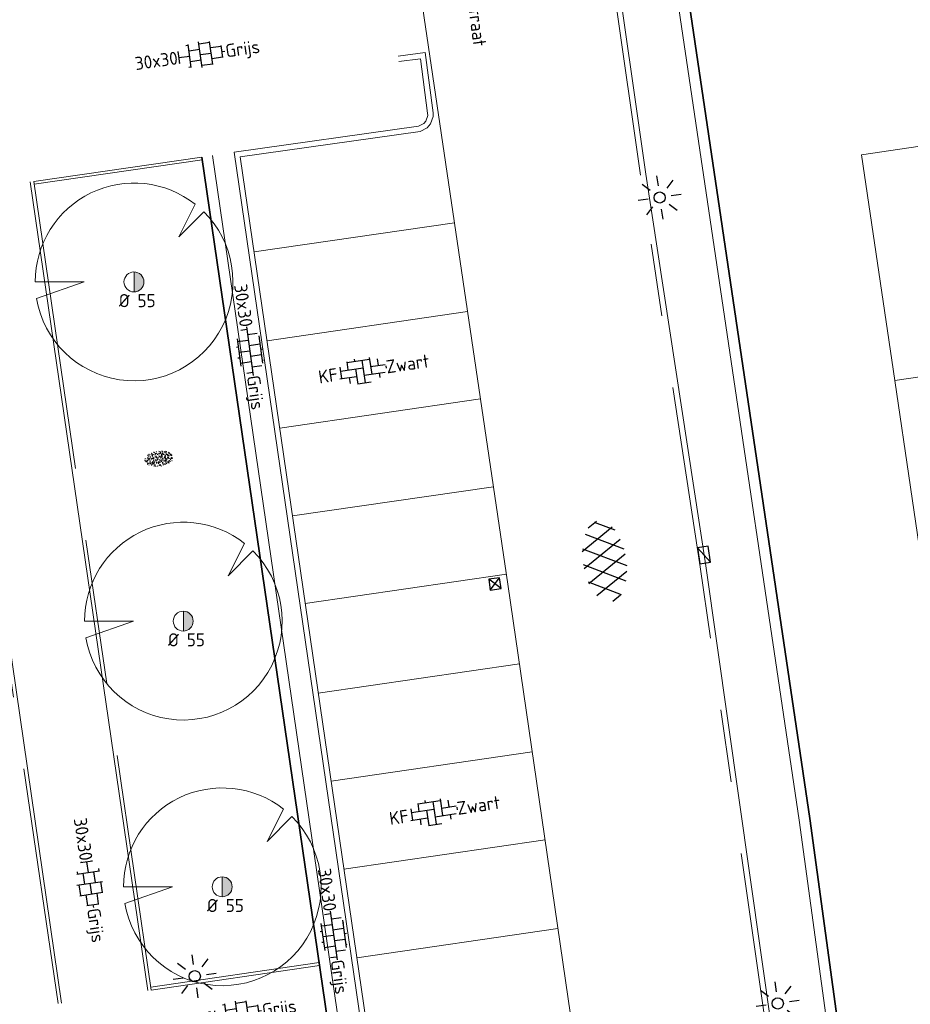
# Model space of a CAD drawing. Header units: metres. Extents: x 102746 to 103541, y 468531 to 469408.
# Tile 45 of 87: x 103224 to 103249, y 468897 to 468924. Entities that reach past the tile are written whole.
import ezdxf
from ezdxf.enums import TextEntityAlignment as Align

# ---------------------------------------------------------------- set-up
doc = ezdxf.new("R2010")
doc.units = ezdxf.units.M
for name, pattern in [('VH-GAZONBAND', [7, 5, -2]), ('VH-OPSLUITBAND_100X200', [16, 8, -2, 4, -2]), ('VH-TROTTOIRBAND_130-150', [15, 5, -2, 2, -2, 2, -2])]:
    doc.linetypes.add(name, pattern=pattern)
doc.layers.get('0').update_dxf_attribs({"lineweight": 25})
for name, color, linetype, lineweight in [('B-RO-GR-BOOM_ELS-G', 54, 'Continuous', 13), ('B-RO-GR-BOOM_ELS-V', 54, 'Continuous', 18), ('B-RO-GR-GRAS-S', 60, 'Continuous', 25), ('B-RO-IE-MEUBILAIR_WEGMEUBILAIR-S', 7, 'Continuous', 25), ('B-RO-OG-BGT-G', 253, 'Continuous', 13), ('B-RO-RI-HWA_KOLK-S', 150, 'Continuous', 25), ('B-RO-VH-KANTOPSLUITING_ACHTERKANTBAND-G', 253, 'Continuous', 18), ('B-RO-VH-KANTOPSLUITING_GAZONBAND-G', 90, 'VH-GAZONBAND', 18), ('B-RO-VH-KANTOPSLUITING_OPSLUITBAND_100X200-G', 150, 'VH-OPSLUITBAND_100X200', 18), ('B-RO-VH-KANTOPSLUITING_TROTTOIRBAND_130 150-G', 84, 'VH-TROTTOIRBAND_130-150', 18), ('B-RO-VH-VERHARDING-G', 252, 'Continuous', 18), ('B-RO-VH-VERHARDING_ASFALT-G', 253, 'Continuous', 18), ('B-RO-VH-VERHARDING_ASFALT-S', 253, 'Continuous', 25), ('B-RO-VH-VERHARDING_BETONSTRAATSTEEN-S', 252, 'Continuous', 25), ('B-RO-VH-VERHARDING_TEGEL_BETON-S', 252, 'Continuous', 25), ('B-RO-VW-MARKERING_WEG MARKERING-G', 7, 'Continuous', 0), ('X-XX-AL-T18', 7, 'Continuous', 18)]:
    doc.layers.add(name, color=color, linetype=linetype, lineweight=lineweight)
doc.layers.add('R-RO-VH-VERHARDING_TEGEL_BETON_NOKKEN-G', color=7, linetype='Continuous', lineweight=35, true_color=0x30c200)
doc.styles.add('NLCS-ISO', font='txt')
doc.styles.add('NLCS-ISO-M200-T18', font='txt', dxfattribs={"height": 0.36})

# ---------------------------------------------------------------- blocks, each defined once
blk = doc.blocks.new('SVH-ASFALT-SO')
at = {"ltscale": 0.1}
for p, q in [((-1.90966580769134, 0.6923617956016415), (0.9476199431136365, 5.64132588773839)), ((0, 0), (3.267551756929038, 5.659565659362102)), ((4.867727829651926, 0.1220502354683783), (1.647185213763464, 5.700193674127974)), ((6.701218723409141, 0.946350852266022), (4.043291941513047, 5.550015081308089)), ((-3.363759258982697, 2.173798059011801), (-1.827884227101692, 4.834011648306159)), ((0.3610377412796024, -0.07213355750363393), (-2.305319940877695, 4.546133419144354)), ((2.754090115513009, -0.2170218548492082), (-0.4687746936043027, 5.365143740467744)), ((2.175571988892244, -0.2317987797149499), (5.321577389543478, 5.217242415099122)), ((4.656575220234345, 0.06542487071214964), (7.070171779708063, 4.245896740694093)), ((7.827971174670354, 2.994758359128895), (7.146137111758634, 4.175729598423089)), ((-2.71961448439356, 1.263712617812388), (-3.454265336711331, 2.536165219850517))]:
    blk.add_line(p, q, dxfattribs=at)
at = {"style": 'NLCS-ISO'}
blk.add_attdef('KLEUR', text='', height=1.8, dxfattribs=at).set_placement((9.485913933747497, 2.74105960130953), align=Align.MIDDLE_LEFT)
at = {"style": 'NLCS-ISO', "flags": 1}
blk.add_attdef('FUNCTIE', text='', height=1.8, dxfattribs=at).set_placement((0.1159930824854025, -3.584775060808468), align=Align.MIDDLE_CENTER)
blk = doc.blocks.new('B-SRI-KOLK_STRAAT_300X300-SO')
for p, q in [((-0.7500000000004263, 2.842170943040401e-13), (0.7499999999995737, 1.500000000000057)), ((0.7499999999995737, 2.842170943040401e-13), (-0.7500000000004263, 1.500000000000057))]:
    blk.add_line(p, q)
at = {"flags": 128}
blk.add_lwpolyline([(-0.7500000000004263, 2.842170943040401e-13), (0.7499999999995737, 2.842170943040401e-13), (0.7499999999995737, 1.500000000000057), (-0.7500000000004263, 1.500000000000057)], close=True, dxfattribs=at)
blk = doc.blocks.new('B-SIE-WEG_LICHTMAST_SPOT-SO')
for p, q in [((-8.731149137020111e-10, 1.624763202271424), (-2.91038304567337e-10, 3.000000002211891)), ((-2.121320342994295, 2.121320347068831), (-1.148881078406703, 1.148881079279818)), ((1.148881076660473, 1.148881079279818), (2.121320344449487, 2.121320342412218)), ((-3.000000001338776, 4.656612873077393e-09), (-1.624763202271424, 2.328306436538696e-09)), ((-2.121320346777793, -2.121320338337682), (-1.148881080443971, -1.148881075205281)), ((1.148881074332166, -1.148881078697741), (2.12132034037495, -2.121320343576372)), ((1.624763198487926, -1.746229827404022e-09), (2.99999999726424, -1.164153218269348e-09)), ((-3.783497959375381e-09, -2.999999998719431), (-2.91038304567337e-09, -1.624763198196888))]:
    blk.add_line(p, q)
blk.add_circle((0, 0), 0.7698654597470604)
at = {"style": 'NLCS-ISO'}
blk.add_attdef('TYPE', text='', height=1.8, dxfattribs=at).set_placement((-2.91038304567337e-10, 3.000000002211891), align=Align.BOTTOM_CENTER)
blk = doc.blocks.new('SVH-TEGEL_300X300_DUN_LINT_KL-SO')
for p, q in [((-1.900843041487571, 1.499999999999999), (1.90084304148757, 1.499999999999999)), ((-1.5, 1.624087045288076), (-1.5, 1.499999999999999)), ((-0.7499999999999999, 1.5), (-0.7500000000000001, 1.377682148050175e-16)), ((3.325515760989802e-16, 1.810386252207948), (2.755364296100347e-16, 1.499999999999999)), ((0.7500000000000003, 1.499999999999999), (0.7500000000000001, -1.247991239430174e-15)), ((1.5, 1.624087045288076), (1.5, 1.499999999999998)), ((-2.25, 1.355676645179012), (-2.25, -6.969183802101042e-16)), ((0, 0), (-2.755364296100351e-16, -1.500000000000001)), ((2.25, 1.355676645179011), (2.25, -4.133046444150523e-16)), ((-3.39489953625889, -4.866106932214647e-16), (3.39489953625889, -1.733835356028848e-15)), ((-3, -3.055132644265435e-15), (-3.000000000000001, -0.8474312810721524)), ((-1.5, -8.346865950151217e-16), (-1.5, -1.500000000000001)), ((1.5, -2.495982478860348e-15), (1.5, -1.500000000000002)), ((2.999999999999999, -2.495982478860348e-15), (2.999999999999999, -0.8474312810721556)), ((-1.900843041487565, -1.500000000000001), (1.900843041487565, -1.500000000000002)), ((-0.7500000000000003, -1.499999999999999), (-0.7500000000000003, -1.765655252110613)), ((0.7499999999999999, -1.500000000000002), (0.7499999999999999, -1.765655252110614))]:
    blk.add_line(p, q)
at = {"style": 'NLCS-ISO'}
blk.add_attdef('FORMAAT', text='', height=1.8, dxfattribs=at).set_placement((-3.39489953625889, -4.866106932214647e-16), align=Align.MIDDLE_RIGHT)
blk.add_attdef('KLEUR', text='', height=1.8, dxfattribs=at).set_placement((3.39489953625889, -1.733835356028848e-15), align=Align.MIDDLE_LEFT)
at = {"style": 'NLCS-ISO', "flags": 1}
blk.add_attdef('FUNCTIE', text='', height=1.8, dxfattribs=at).set_placement((0.1159930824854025, -3.584775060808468), align=Align.MIDDLE_CENTER)
blk = doc.blocks.new('SVH-BSS_KEIFORMAAT_ELLEBOOG_KL-SO')
for p, q in [((-1.871609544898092, 1.501752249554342), (-1.871609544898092, 0.3855414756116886)), ((-1.871609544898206, 1.435541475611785), (1.278390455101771, 1.435541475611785)), ((-0.8216095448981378, 1.746491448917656), (-0.8216095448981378, 1.435541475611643)), ((0.2283904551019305, 1.435541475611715), (0.2283904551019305, -1.714458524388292)), ((1.278390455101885, 1.667504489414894), (1.278390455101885, -0.664458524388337)), ((-2.921609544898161, 0.9167434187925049), (-2.921609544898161, -0.6644585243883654)), ((-2.921609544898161, 0.3855414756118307), (0.2283904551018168, 0.3855414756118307)), ((-0.8216095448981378, 0.385541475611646), (-0.8216095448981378, -1.746491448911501)), ((1.278390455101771, 0.3855414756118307), (3.316110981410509, 0.3855414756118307)), ((2.32839045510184, 1.309937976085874), (2.32839045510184, 0.3855414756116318)), ((3.378390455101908, 0.1772992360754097), (3.378390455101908, -0.1772992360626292)), ((-3.155125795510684, -0.6644585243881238), (-0.8216095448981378, -0.6644585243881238)), ((-1.871609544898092, -0.6644585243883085), (-1.871609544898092, -1.501752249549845)), ((0.2283904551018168, -0.6644585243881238), (3.155125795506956, -0.6644585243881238)), ((2.32839045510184, -0.6644585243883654), (2.32839045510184, -1.30993797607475)), ((-0.8216095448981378, -1.714458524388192), (1.034122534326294, -1.714458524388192))]:
    blk.add_line(p, q)
at = {"style": 'NLCS-ISO'}
blk.add_attdef('FORMAAT', text='', height=1.8, dxfattribs=at).set_placement((-3.39489953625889, -4.365574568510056e-15), align=Align.MIDDLE_RIGHT)
blk.add_attdef('KLEUR', text='', height=1.8, dxfattribs=at).set_placement((3.39489953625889, 3.637978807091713e-16), align=Align.MIDDLE_LEFT)
at = {"style": 'NLCS-ISO', "flags": 1}
blk.add_attdef('FUNCTIE', text='', height=1.8, dxfattribs=at).set_placement((0.1159930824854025, -3.584775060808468), align=Align.MIDDLE_CENTER)
blk = doc.blocks.new('SVH-TEGEL_300X300_DUN_HALFST_KL-SO')
for p, q in [((-1.83708385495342, 1.5), (-1.499999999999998, 1.5)), ((-1.499999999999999, -1.600165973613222), (-1.499999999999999, 1.600165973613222)), ((1.110223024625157e-15, -1.78372119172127), (1.110223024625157e-15, 1.78372119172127)), ((2.220446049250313e-15, 1.5), (1.500000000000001, 1.5)), ((1.500000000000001, -1.600165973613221), (1.500000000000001, 1.600165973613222)), ((-3.08021532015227, 0.7500000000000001), (-2.999999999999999, 0.7500000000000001)), ((-2.999999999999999, -0.8349495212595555), (-2.999999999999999, 0.834949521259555)), ((-2.999999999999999, 0), (-1.499999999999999, 0)), ((-1.499999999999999, 0.7500000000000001), (1.110223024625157e-15, 0.7500000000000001)), ((0, 0), (1.500000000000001, 0)), ((1.500000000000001, 0.7500000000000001), (3, 0.7500000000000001)), ((3, -0.8349495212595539), (3, 0.8349495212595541)), ((3, 0), (3.39489953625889, 0)), ((-3.08021532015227, -0.7500000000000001), (-3, -0.7500000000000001)), ((-1.5, -0.7500000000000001), (0, -0.7500000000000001)), ((1.499999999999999, -0.7500000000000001), (3, -0.7500000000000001)), ((-1.837083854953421, -1.5), (-1.499999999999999, -1.5)), ((1.110223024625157e-15, -1.5), (1.500000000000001, -1.5))]:
    blk.add_line(p, q)
at = {"style": 'NLCS-ISO'}
blk.add_attdef('FORMAAT', text='', height=1.8, dxfattribs=at).set_placement((-3.18021532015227, -2.887924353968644e-16), align=Align.MIDDLE_RIGHT)
blk.add_attdef('KLEUR', text='', height=1.8, dxfattribs=at).set_placement((3.49489953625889, -6.891423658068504e-16), align=Align.MIDDLE_LEFT)
at = {"style": 'NLCS-ISO', "flags": 1}
blk.add_attdef('FUNCTIE', text='', height=1.8, dxfattribs=at).set_placement((0.1159930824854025, -3.584775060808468), align=Align.MIDDLE_CENTER)
blk = doc.blocks.new('SGR-GRAS_01-SO')
at = {"ltscale": 0.1}
for p, q in [((-1.963883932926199, -0.07009183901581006), (-1.976907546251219, 0.003768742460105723)), ((-1.929988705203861, 0.1884380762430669), (-1.925125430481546, 0.244025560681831)), ((-1.893339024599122, 0.2367171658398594), (-1.921057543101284, 0.2527204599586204)), ((-1.667776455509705, 0.02335000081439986), (-1.595332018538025, 0.04276142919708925)), ((-1.595790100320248, 0.240727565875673), (-1.64882310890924, 0.2937605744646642)), ((-1.530182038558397, 0.3157235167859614), (-1.59513394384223, 0.3532235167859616)), ((-1.448094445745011, 0.6444293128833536), (-1.520538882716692, 0.6638407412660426)), ((-1.516706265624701, 0.1869036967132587), (-1.441706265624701, 0.1869036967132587)), ((-1.468505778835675, 0.5757413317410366), (-1.481529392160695, 0.6496019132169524)), ((-1.358436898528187, 0.2062951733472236), (-1.430881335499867, 0.2257066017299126)), ((-1.426759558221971, 0.4761588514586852), (-1.354315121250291, 0.4955702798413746)), ((-1.420534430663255, 0.1307330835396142), (-1.355582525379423, 0.1682330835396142)), ((-1.36865807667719, 0.009476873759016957), (-1.38168169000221, 0.08333745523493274)), ((-1.375079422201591, 0.1056770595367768), (-1.3220464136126, 0.1587100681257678)), ((-1.334450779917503, 0.1112397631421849), (-1.327914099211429, 0.1859543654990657)), ((-1.301832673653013, 0.7612362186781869), (-1.32375157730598, 0.7738911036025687)), ((-1.2843362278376, 0.6840517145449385), (-1.277799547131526, 0.7587663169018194)), ((-1.1670250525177, 0.394729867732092), (-1.231976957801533, 0.4322298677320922)), ((-1.171526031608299, 0.2407275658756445), (-1.22455904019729, 0.2937605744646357)), ((-1.153848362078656, 0.6473139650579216), (-1.206881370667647, 0.7003469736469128)), ((-1.112369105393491, 0.1721709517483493), (-1.039924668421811, 0.1915823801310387)), ((-1.032217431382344, 0.02822351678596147), (-1.097169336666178, 0.06572351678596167)), ((-0.9386756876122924, 0.8402425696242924), (-1.003627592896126, 0.8777425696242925)), ((-0.9684930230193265, 0.5122634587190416), (-0.9154600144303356, 0.5652964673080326)), ((-0.8926870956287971, 0.4956083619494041), (-0.9651315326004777, 0.5150197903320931)), ((-0.9417062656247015, 0.1869036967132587), (-0.8667062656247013, 0.1869036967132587)), ((-0.9225698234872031, 0.4182330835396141), (-0.8576179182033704, 0.4557330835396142)), ((-0.8917062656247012, 0.8119036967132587), (-0.8167062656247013, 0.8119036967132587)), ((-0.8732799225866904, 0.6553100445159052), (-0.8863035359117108, 0.7291706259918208)), ((-0.8030295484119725, 0.05747422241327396), (-0.8754739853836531, 0.07688565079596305)), ((-0.8713522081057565, 0.6249798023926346), (-0.7989077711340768, 0.644391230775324)), ((-0.8038680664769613, 0.4737362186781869), (-0.8688199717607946, 0.5112362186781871)), ((-0.7472619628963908, 0.2407275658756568), (-0.800294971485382, 0.293760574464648)), ((-0.7734322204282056, 0.0890455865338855), (-0.786455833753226, 0.1629061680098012)), ((-0.7295842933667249, 0.6473139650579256), (-0.7826173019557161, 0.7003469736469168)), ((-0.738912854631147, 0.03404145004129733), (-0.7323761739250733, 0.1087560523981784)), ((-0.6690604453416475, 0.107229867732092), (-0.734012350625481, 0.1447298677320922)), ((-0.6887983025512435, 0.606853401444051), (-0.6822616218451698, 0.6815680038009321)), ((-0.5755187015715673, 0.9192489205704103), (-0.6404706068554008, 0.9567489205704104)), ((-0.5619066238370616, 0.9188498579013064), (-0.5088736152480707, 0.9718828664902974)), ((-0.5569617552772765, 0.3209919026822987), (-0.4845173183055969, 0.3404033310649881)), ((-0.4407110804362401, 0.5527425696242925), (-0.5056629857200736, 0.5902425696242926)), ((-0.4269372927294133, 0.7849215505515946), (-0.4993817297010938, 0.8043329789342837)), ((-0.4246052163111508, 0.7057330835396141), (-0.3596533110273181, 0.743233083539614)), ((-0.3372797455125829, 0.3467874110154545), (-0.4097241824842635, 0.3661988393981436)), ((-0.3229978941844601, 0.2407275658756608), (-0.3760309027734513, 0.293760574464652)), ((-0.305903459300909, 0.186236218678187), (-0.3708553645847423, 0.2237362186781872)), ((-0.3667062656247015, 0.1869036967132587), (-0.2917062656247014, 0.1869036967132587)), ((-0.305320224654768, 0.6473139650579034), (-0.3583532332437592, 0.7003469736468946)), ((-0.3167062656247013, 0.8119036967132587), (-0.2417062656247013, 0.8119036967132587)), ((-0.3159448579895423, 0.773800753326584), (-0.2435004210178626, 0.7932121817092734)), ((-0.278054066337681, 0.7348787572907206), (-0.2910776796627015, 0.8087393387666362)), ((-0.2123617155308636, 0.998255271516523), (-0.2688534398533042, 1.03087078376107)), ((-0.2425713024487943, 0.01700400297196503), (-0.1701268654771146, 0.03641543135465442)), ((-0.1782063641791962, 0.1686142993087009), (-0.1912299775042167, 0.2424748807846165)), ((-0.1433749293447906, -0.04315686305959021), (-0.1368382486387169, 0.03155773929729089)), ((-0.07755409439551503, 0.6317489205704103), (-0.1425059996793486, 0.6692489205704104)), ((-0.09326037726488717, 0.5296550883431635), (-0.08672369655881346, 0.6043696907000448)), ((-0.08460954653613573, 0.1587100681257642), (-0.03157653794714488, 0.2117430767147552)), ((-0.06880394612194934, 0.1894672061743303), (-0.003852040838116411, 0.2269672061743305)), ((0.05725352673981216, 0.2652425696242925), (-0.007698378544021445, 0.3027425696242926)), ((-0.001554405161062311, 0.4698128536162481), (0.07089003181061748, 0.4892242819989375)), ((0.1012661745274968, 0.2407275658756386), (0.04823316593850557, 0.2937605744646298)), ((0.128470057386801, 0.6361005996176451), (0.05602562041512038, 0.6555120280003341)), ((0.1189438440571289, 0.6473139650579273), (0.06591083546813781, 0.7003469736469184)), ((0.07335939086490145, 0.9932330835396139), (0.1383112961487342, 1.030733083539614)), ((0.2181276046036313, 0.1979664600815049), (0.1456831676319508, 0.217377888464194)), ((0.2082937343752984, 0.1869036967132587), (0.2832937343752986, 0.1869036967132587)), ((0.2856028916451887, 0.7107552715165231), (0.2206509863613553, 0.7482552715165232)), ((0.2394624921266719, 0.9226217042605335), (0.3119069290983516, 0.9420331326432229)), ((0.2582937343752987, 0.8119036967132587), (0.3332937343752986, 0.8119036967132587)), ((0.3171717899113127, 0.8144474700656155), (0.3041481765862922, 0.888308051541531)), ((0.3128360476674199, 0.1658249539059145), (0.3852804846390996, 0.1852363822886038)), ((0.3219768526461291, 0.565296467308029), (0.37500986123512, 0.61832947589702)), ((0.4204105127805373, 0.3442489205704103), (0.3554586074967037, 0.3817489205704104)), ((0.4170194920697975, 0.2481830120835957), (0.403995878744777, 0.3220435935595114)), ((0.4291606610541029, 0.4769672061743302), (0.4941125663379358, 0.5144672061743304)), ((0.5255302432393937, 0.2407275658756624), (0.4724972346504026, 0.2937605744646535)), ((0.5432079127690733, 0.6473139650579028), (0.4901749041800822, 0.700346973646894)), ((0.5552181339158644, -0.02225743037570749), (0.4902662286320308, 0.01524256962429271)), ((0.5022775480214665, 0.4524567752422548), (0.5088142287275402, 0.5271713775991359)), ((0.5942198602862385, 0.9254137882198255), (0.521775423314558, 0.9448252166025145)), ((0.5538529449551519, 0.6186338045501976), (0.6262973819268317, 0.638045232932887)), ((0.6487598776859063, 0.7897616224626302), (0.5838079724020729, 0.8272616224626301)), ((0.6838774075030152, 0.4872796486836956), (0.6114329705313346, 0.5066910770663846)), ((0.7735349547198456, 0.04914550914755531), (0.701090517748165, 0.06855693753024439)), ((0.7835674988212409, 0.4232552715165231), (0.7186155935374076, 0.4607552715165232)), ((0.7832937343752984, 0.1869036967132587), (0.8582937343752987, 0.1869036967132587)), ((0.8332937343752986, 0.8119036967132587), (0.9082937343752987, 0.8119036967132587)), ((0.9183751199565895, 0.05674892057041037), (0.853423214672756, 0.09424892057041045)), ((0.8682433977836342, 0.3146459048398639), (0.9406878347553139, 0.3340573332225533)), ((0.9497943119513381, 0.240727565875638), (0.896761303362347, 0.2937605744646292)), ((0.9123976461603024, 0.8940161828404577), (0.9069385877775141, 0.9249760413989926)), ((0.9674719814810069, 0.6473139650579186), (0.9144389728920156, 0.7003469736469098)), ((0.9271252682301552, 0.7644672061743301), (0.992077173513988, 0.8019672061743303)), ((1.011916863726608, 0.8687679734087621), (0.946964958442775, 0.9062679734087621)), ((1.012245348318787, 0.3277517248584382), (0.9992217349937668, 0.4016123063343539)), ((1.149627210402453, 0.7765928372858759), (1.077182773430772, 0.796004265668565)), ((1.146724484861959, 0.5022616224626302), (1.081772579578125, 0.5397616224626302)), ((1.097815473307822, 0.3752584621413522), (1.104352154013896, 0.4499730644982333)), ((1.109260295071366, 0.767454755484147), (1.181704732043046, 0.7868661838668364)), ((1.239284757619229, 0.338458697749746), (1.166840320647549, 0.357870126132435)), ((1.18263385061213, 0.01065800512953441), (1.255078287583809, 0.0300694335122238)), ((1.205860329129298, 0.2117430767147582), (1.258893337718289, 0.2647760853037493)), ((1.281532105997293, 0.1357552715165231), (1.21658020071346, 0.1732552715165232)), ((1.282926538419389, 0.2482013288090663), (1.347878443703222, 0.2857013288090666)), ((1.374058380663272, 0.2407275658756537), (1.32102537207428, 0.2937605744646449)), ((1.391736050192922, 0.6473139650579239), (1.338703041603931, 0.7003469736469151)), ((1.358293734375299, 0.1869036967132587), (1.433293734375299, 0.1869036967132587)), ((1.423650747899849, 0.4634668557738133), (1.496095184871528, 0.4828782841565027)), ((1.509881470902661, 0.5812679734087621), (1.444929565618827, 0.6187679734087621)), ((1.644689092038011, 0.2147616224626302), (1.579737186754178, 0.2522616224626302)), ((1.607471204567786, 0.4073204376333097), (1.594447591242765, 0.4811810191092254)), ((1.693353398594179, 0.2980601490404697), (1.699890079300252, 0.3727747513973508)), ((1.794692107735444, 0.1896377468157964), (1.722247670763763, 0.2090491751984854)), ((1.738041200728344, 0.1594789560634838), (1.810485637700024, 0.1788903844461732)), ((1.798322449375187, 0.240727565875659), (1.745289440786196, 0.2937605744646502)), ((1.933293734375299, 0.1869036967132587), (1.948146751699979, 0.1869036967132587)), ((-1.918499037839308, -0.1567669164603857), (-1.853547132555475, -0.1192669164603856)), ((-1.824186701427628, -0.08301801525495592), (-1.896631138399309, -0.06360658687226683)), ((-1.758531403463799, -0.1297891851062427), (-1.823483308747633, -0.0922891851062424)), ((-1.781665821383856, -0.300909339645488), (-1.728632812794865, -0.247876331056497)), ((-1.623723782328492, -0.4962955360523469), (-1.688675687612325, -0.4587955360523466)), ((-1.631145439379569, -0.572445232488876), (-1.68417844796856, -0.5194122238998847)), ((-1.613467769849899, -0.1658588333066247), (-1.666500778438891, -0.1128258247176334)), ((-1.566706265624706, -0.4380963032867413), (-1.491706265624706, -0.4380963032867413)), ((-1.535305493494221, -0.6572178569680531), (-1.497745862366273, -0.6355327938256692)), ((-1.395374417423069, -0.05078283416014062), (-1.460326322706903, -0.01328283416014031)), ((-1.384565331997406, -0.4615721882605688), (-1.378028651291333, -0.3868575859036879)), ((-1.353386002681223, -0.2806378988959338), (-1.280941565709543, -0.2612264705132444)), ((-1.268779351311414, -0.2318389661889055), (-1.341223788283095, -0.2124275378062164)), ((-1.260566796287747, -0.4172891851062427), (-1.32551870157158, -0.3797891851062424)), ((-1.268810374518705, -0.5567875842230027), (-1.281833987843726, -0.4829270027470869)), ((-1.206881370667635, -0.5724452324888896), (-1.259914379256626, -0.5194122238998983)), ((-1.179121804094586, -0.6699731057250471), (-1.251566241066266, -0.650561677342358)), ((-1.189203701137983, -0.1658588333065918), (-1.242236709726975, -0.1128258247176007)), ((-1.125759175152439, -0.7837955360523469), (-1.190711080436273, -0.7462955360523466)), ((-1.064733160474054, -0.3855327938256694), (-0.9997812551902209, -0.3480327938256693)), ((-1.038995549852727, -0.5846257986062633), (-0.9665511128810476, -0.5652143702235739)), ((-0.991706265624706, -0.4380963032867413), (-0.9167062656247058, -0.4380963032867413)), ((-0.8974098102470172, -0.3382828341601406), (-0.9623617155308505, -0.3007828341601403)), ((-0.8977823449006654, -0.6544627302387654), (-0.8447493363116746, -0.6014297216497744)), ((-0.8361067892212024, -0.9432198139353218), (-0.8533279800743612, -0.9259986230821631)), ((-0.7826173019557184, -0.5724452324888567), (-0.8356503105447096, -0.5194122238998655)), ((-0.7626021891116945, -0.7047891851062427), (-0.8275540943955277, -0.6672891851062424)), ((-0.7649396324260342, -0.1658588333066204), (-0.8179726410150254, -0.1128258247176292)), ((-0.7979786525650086, -0.1318169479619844), (-0.7255342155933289, -0.112405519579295)), ((-0.7890274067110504, -0.5387705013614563), (-0.7824907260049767, -0.4640558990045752)), ((-0.7133720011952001, -0.3806599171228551), (-0.7858164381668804, -0.361248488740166)), ((-0.7246050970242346, -0.8886136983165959), (-0.6521606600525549, -0.8692022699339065)), ((-0.7089318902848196, -0.9017986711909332), (-0.6439799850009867, -0.864298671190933)), ((-0.6237144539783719, -0.8187940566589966), (-0.6961588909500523, -0.7993826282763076)), ((-0.6735845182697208, -0.4772188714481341), (-0.6866081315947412, -0.4033582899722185)), ((-0.534252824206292, -0.2592764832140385), (-0.5992047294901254, -0.2217764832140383)), ((-0.5823747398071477, -0.9944952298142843), (-0.5867604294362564, -0.9696227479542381)), ((-0.5667685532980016, -0.09803279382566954), (-0.5018166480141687, -0.0605327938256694)), ((-0.4911959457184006, -0.2478763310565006), (-0.4381629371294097, -0.1948433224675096)), ((-0.483588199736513, -0.4358048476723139), (-0.4111437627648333, -0.4163934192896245)), ((-0.3994452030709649, -0.6257828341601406), (-0.4643971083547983, -0.5882828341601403)), ((-0.3760309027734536, -0.9790316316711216), (-0.4290639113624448, -0.9259986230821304)), ((-0.416706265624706, -0.4380963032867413), (-0.3417062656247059, -0.4380963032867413)), ((-0.3583532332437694, -0.5724452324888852), (-0.4113862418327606, -0.519412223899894)), ((-0.3406755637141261, -0.1658588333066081), (-0.3937085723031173, -0.1128258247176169)), ((-0.2646375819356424, -0.9922891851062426), (-0.3295894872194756, -0.9547891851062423)), ((-0.2476221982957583, -0.09134672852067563), (-0.3200666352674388, -0.07193530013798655)), ((-0.1710958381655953, -0.180270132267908), (-0.2360477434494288, -0.1427701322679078)), ((-0.1579646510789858, -0.5294808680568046), (-0.2304090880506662, -0.5100694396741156)), ((-0.2109672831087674, -0.6142986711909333), (-0.1460153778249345, -0.5767986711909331)), ((-0.193489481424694, -0.6159688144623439), (-0.1869528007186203, -0.5412542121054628)), ((-0.1691977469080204, -0.7397927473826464), (-0.09675330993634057, -0.720381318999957)), ((-0.06830710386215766, -0.9676150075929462), (-0.1407515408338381, -0.9482035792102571)), ((-0.03628821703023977, -0.5467764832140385), (-0.1012401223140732, -0.5092764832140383)), ((-0.07835866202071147, -0.3976501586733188), (-0.09138227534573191, -0.3237895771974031)), ((-0.01389886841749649, -1.008016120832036), (0.03913414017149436, -0.9549831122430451)), ((0.04823316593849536, -0.9790316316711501), (-0.004799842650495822, -0.925998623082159)), ((0.02148904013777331, -0.9639146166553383), (0.008465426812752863, -0.8900540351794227)), ((0.0659108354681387, -0.5724452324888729), (0.01287782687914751, -0.5194122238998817)), ((0.08358850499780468, -0.1658588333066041), (0.0305554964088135, -0.1128258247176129)), ((0.09851940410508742, -0.9132828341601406), (0.03356749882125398, -0.8757828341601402)), ((0.07181915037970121, -0.2869838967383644), (0.1442635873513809, -0.2675724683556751)), ((0.1920611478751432, -0.101263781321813), (0.1271092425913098, -0.06376378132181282)), ((0.1582937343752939, -0.4380963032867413), (0.2332937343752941, -0.4380963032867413)), ((0.1721150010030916, -1.036566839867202), (0.217637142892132, -1.024369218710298)), ((0.307785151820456, -0.2401676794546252), (0.2353407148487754, -0.2207562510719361)), ((0.326868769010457, -0.467770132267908), (0.2619168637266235, -0.4302701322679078)), ((0.2869973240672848, -0.3267986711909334), (0.3519492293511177, -0.2892986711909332)), ((0.3974426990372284, -0.6783018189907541), (0.324998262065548, -0.6588903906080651)), ((0.3862096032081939, -0.590971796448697), (0.4586540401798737, -0.5715603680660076)), ((0.3926875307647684, -0.6014297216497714), (0.4457205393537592, -0.5483967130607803)), ((0.4616763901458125, -0.8342764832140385), (0.3967244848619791, -0.7967764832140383)), ((0.4020484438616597, -0.6931671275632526), (0.4085851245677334, -0.6184525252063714)), ((0.4724972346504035, -0.9790316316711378), (0.4194642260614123, -0.9259986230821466)), ((0.4901749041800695, -0.5724452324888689), (0.4371418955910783, -0.5194122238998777)), ((0.4521629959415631, -0.1203551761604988), (0.4586996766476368, -0.04564057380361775)), ((0.5078525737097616, -0.1658588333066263), (0.4548195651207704, -0.1128258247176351)), ((0.5168671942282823, -0.3180814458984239), (0.5038435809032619, -0.2442208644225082)), ((0.6167148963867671, -0.8843459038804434), (0.6036912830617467, -0.8104853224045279)), ((0.6900257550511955, -0.388763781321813), (0.6250738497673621, -0.3512637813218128)), ((0.6272265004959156, -0.138162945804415), (0.6996709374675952, -0.1187515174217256)), ((0.6427985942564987, -0.8430645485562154), (0.7077504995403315, -0.8055645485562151)), ((0.7006000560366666, -0.8949596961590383), (0.7730444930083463, -0.875548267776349)), ((0.7332937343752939, -0.4380963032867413), (0.8082937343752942, -0.4380963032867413)), ((0.8248333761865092, -0.755270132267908), (0.7598814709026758, -0.7177701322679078)), ((0.7849619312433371, -0.03929867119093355), (0.84991383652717, -0.001798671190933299)), ((0.8631925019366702, -0.3889886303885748), (0.7907480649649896, -0.3695772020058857)), ((0.7992739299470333, -0.1948433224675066), (0.852306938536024, -0.1418103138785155)), ((0.8560084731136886, -0.9382788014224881), (0.8437282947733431, -0.9259986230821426)), ((0.9144389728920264, -0.5724452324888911), (0.8614059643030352, -0.5194122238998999)), ((0.9321166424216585, -0.1658588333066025), (0.8790836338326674, -0.1128258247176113)), ((0.9528500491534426, -0.8271227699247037), (0.8804056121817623, -0.8077113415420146)), ((0.9416169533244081, -0.4421508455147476), (1.014061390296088, -0.4227394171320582)), ((1.053182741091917, -0.3097574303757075), (0.988230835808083, -0.2722574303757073)), ((0.9975863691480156, -0.7703654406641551), (1.004123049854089, -0.695650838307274)), ((1.047700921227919, -0.1975534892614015), (1.054237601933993, -0.1228388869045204)), ((1.112093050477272, -0.2385127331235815), (1.099069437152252, -0.1646521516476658)), ((1.187990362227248, -0.676263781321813), (1.123038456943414, -0.6387637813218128)), ((1.140763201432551, -0.5555645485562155), (1.205715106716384, -0.5180645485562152)), ((1.211940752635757, -0.804777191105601), (1.198917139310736, -0.7309166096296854)), ((1.256007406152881, -0.7461387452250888), (1.328451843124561, -0.7267273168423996)), ((1.32894230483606, -0.09967544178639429), (1.256497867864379, -0.0802640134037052)), ((1.338703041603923, -0.5724452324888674), (1.285670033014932, -0.5194122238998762)), ((1.356380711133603, -0.1658588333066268), (1.303347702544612, -0.1128258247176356)), ((1.308293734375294, -0.4380963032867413), (1.383293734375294, -0.4380963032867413)), ((1.418599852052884, -0.5378095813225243), (1.346155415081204, -0.5183981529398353)), ((1.416339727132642, -0.2307510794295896), (1.351387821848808, -0.1932510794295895)), ((1.551147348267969, -0.5972574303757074), (1.486195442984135, -0.5597574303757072)), ((1.497024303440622, -0.2933298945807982), (1.569468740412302, -0.2739184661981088)), ((1.638727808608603, -0.2680645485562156), (1.703679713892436, -0.2305645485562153)), ((1.643238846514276, -0.2747518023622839), (1.649775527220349, -0.2000372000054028)), ((1.684164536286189, -0.5473895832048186), (1.736190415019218, -0.4953637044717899)), ((1.70731890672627, -0.1589440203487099), (1.69429529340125, -0.08508343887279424)), ((1.71280390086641, -0.5222820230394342), (1.709934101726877, -0.5194122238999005)), ((1.779496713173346, -0.1517447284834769), (1.714544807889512, -0.1142447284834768)), ((1.780644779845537, -0.1658588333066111), (1.727611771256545, -0.1128258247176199)), ((1.884349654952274, -0.2484963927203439), (1.811905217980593, -0.2290849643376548))]:
    blk.add_line(p, q, dxfattribs=at)
at = {"ltscale": 0.1, "style": 'NLCS-ISO'}
blk.add_attdef('TYPE', text='', height=0.5, dxfattribs=at).set_placement((3.470943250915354, -0.01606055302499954), align=Align.MIDDLE_CENTER)
blk = doc.blocks.new('B-SRI-KOLK_TROTTOIR-SO')
blk.add_line((-1.124999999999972, 0), (1.124999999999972, 1.499999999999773))
at = {"flags": 128}
blk.add_lwpolyline([(-1.124999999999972, 0), (1.124999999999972, 0), (1.124999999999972, 1.499999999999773), (-1.124999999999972, 1.499999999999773)], close=True, dxfattribs=at)

msp = doc.modelspace()

# ---------------------------------------------------------------- hatches: boundary and pattern name
at = {"layer": 'B-RO-GR-BOOM_ELS-V'}
h = msp.add_hatch(color=256, dxfattribs=at)
h.dxf.hatch_style = 1
h.paths.add_polyline_path([(103227.551797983, 468916.4198926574, 0.4108301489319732), (103227.8236175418, 468916.6948742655, 0.4108301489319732), (103227.551797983, 468916.9698558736)])
h = msp.add_hatch(color=256, dxfattribs=at)
h.dxf.hatch_style = 1
h.paths.add_polyline_path([(103228.9114677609, 468907.0619724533, 0.4108301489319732), (103229.1832873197, 468907.3369540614, 0.4108301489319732), (103228.9114677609, 468907.6119356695)])
h = msp.add_hatch(color=256, dxfattribs=at)
h.dxf.hatch_style = 1
h.paths.add_polyline_path([(103229.986794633, 468899.7317718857, 0.4108301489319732), (103230.2586141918, 468900.0067534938, 0.4108301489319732), (103229.986794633, 468900.2817351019)])

# ---------------------------------------------------------------- linework, layer by layer
at = {"layer": 'B-RO-GR-BOOM_ELS-G', "flags": 128}
for points, elevation in [([(103224.8624123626, 468916.2373752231), (103226.1784402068, 468916.6942815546), (103224.8238801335, 468916.6942815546, -0.6263555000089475), (103229.2409158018, 468918.8369456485), (103228.7908275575, 468917.9425895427), (103229.4737892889, 468918.630828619, -1.371084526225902)], -4.11844107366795), ([(103226.2220821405, 468906.8794550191), (103227.5381099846, 468907.3363613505), (103226.1835499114, 468907.3363613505, -0.6263555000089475), (103230.6005855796, 468909.4790254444), (103230.1504973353, 468908.5846693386), (103230.8334590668, 468909.2729084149, -1.371084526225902)], -4.01413363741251), ([(103227.2974090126, 468899.5492544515), (103228.6134368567, 468900.0061607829), (103227.2588767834, 468900.0061607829, -0.6263555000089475), (103231.6759124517, 468902.1488248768), (103231.2258242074, 468901.254468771), (103231.9087859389, 468901.9427078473, -1.371084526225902)], -4.01413363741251)]:
    msp.add_lwpolyline(points, format="xyb", close=True, dxfattribs=dict(at, elevation=elevation))
for points, elevation in [([(103227.551797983, 468916.9698641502), (103227.551797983, 468916.4198641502)], -4.11844107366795), ([(103228.9114677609, 468907.6119439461), (103228.9114677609, 468907.0619439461)], -4.01413363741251), ([(103229.986794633, 468900.2817433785), (103229.986794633, 468899.7317433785)], -4.01413363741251)]:
    msp.add_lwpolyline(points, dxfattribs=dict(at, elevation=elevation))
at = {"layer": 'B-RO-GR-BOOM_ELS-G'}
for centre in [(103227.5486175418, 468916.6948742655, -4.11844107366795), (103228.9082873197, 468907.3369540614, -4.01413363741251), (103229.9836141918, 468900.0067534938, -4.01413363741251)]:
    msp.add_circle(centre, 0.275, dxfattribs=at)
at = {"layer": 'B-RO-OG-BGT-G', "color": 252, "flags": 128}
for points in [[(103248.546, 468913.974), (103256.638, 468915.161), (103255.716, 468921.395), (103247.625, 468920.198)], [(103249.416, 468908.089), (103257.509, 468909.276), (103256.638, 468915.161), (103248.546, 468913.974)]]:
    msp.add_lwpolyline(points, close=True, dxfattribs=at)
at = {"layer": 'B-RO-VH-KANTOPSLUITING_ACHTERKANTBAND-G', "linetype": 'Continuous'}
for points, elevation in [([(103248.968097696, 468881.999228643), (103248.968097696, 468881.999228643), (103248.422854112, 468882.554568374), (103247.937459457, 468883.162914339), (103247.517035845, 468883.817846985), (103247.241784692, 468884.346624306), (103247.241784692, 468884.346624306), (103246.946467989, 468885.066680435), (103246.726579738, 468885.81323381), (103246.584440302, 468886.578406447), (103246.530303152, 468887.150503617), (103245.166313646, 468895.998135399), (103243.327071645, 468908.857716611), (103241.674950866, 468919.665728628), (103239.826845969, 468932.595651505)], -4.004315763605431), ([(103242.246605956, 468876.336041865), (103242.246605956, 468876.336041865), (103242.184945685, 468876.478846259), (103242.146499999, 468876.5197242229), (103242.146499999, 468876.5197242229), (103242.007741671, 468876.590017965), (103241.897299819, 468876.593604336), (103236.769859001, 468875.925319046), (103230.313922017, 468920.27109022), (103235.404012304, 468920.993612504), (103235.404012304, 468920.993612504), (103235.546757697, 468921.068709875), (103235.60035043, 468921.130338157), (103235.60035043, 468921.130338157), (103235.654906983, 468921.282125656), (103235.654284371, 468921.352736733), (103235.453796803, 468922.854006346), (103234.860901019, 468922.779280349)], -4.01075363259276)]:
    msp.add_lwpolyline(points, dxfattribs=dict(at, elevation=elevation))
at = {"layer": 'B-RO-VH-KANTOPSLUITING_ACHTERKANTBAND-G', "flags": 128}
for points, elevation in [([(103229.4235058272, 468920.1414651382), (103224.7845540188, 468919.4674433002)], -4.01075363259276), ([(103224.6855931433, 468919.453064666), (103227.9272860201, 468897.1421302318)], -3.87395584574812), ([(103222.3105321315, 468919.1079774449), (103225.5522250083, 468896.7970430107)], -3.87395584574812), ([(103228.0262468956, 468897.156508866), (103232.670440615, 468897.837609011)], -3.86)]:
    msp.add_lwpolyline(points, dxfattribs=dict(at, elevation=elevation))
at = {"layer": 'B-RO-VH-KANTOPSLUITING_GAZONBAND-G', "flags": 128}
for points, elevation in [([(103229.4350087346, 468920.0622964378), (103224.7960569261, 468919.3882745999)], -4.01075363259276), ([(103228.0146385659, 468897.2356621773), (103232.6588322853, 468897.9167623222)], -3.86)]:
    msp.add_lwpolyline(points, dxfattribs=dict(at, elevation=elevation))
at = {"layer": 'B-RO-VH-KANTOPSLUITING_OPSLUITBAND_100X200-G', "elevation": -3.87395584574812, "flags": 128}
for points in [[(103224.7845540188, 468919.4674433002), (103228.026245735, 468897.1565168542)], [(103222.211571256, 468919.0935988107), (103225.4532641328, 468896.7826643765)]]:
    msp.add_lwpolyline(points, dxfattribs=at)
at = {"layer": 'B-RO-VH-KANTOPSLUITING_TROTTOIRBAND_130 150-G', "elevation": -4.004315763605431}
msp.add_lwpolyline([(103248.8610631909, 468881.8941400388), (103248.3104148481, 468882.4549846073), (103247.8153971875, 468883.0753911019), (103247.3871272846, 468883.7425466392), (103247.1055873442, 468884.2834051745), (103246.8047591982, 468885.0168995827), (103246.5805116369, 468885.7782534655), (103246.4357389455, 468886.5576015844), (103246.3813845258, 468887.1319947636), (103245.0179404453, 468895.9760885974), (103243.1786849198, 468908.8357643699), (103241.526563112, 468919.643783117), (103239.6783353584, 468932.5745655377)], dxfattribs=at)
at = {"layer": 'B-RO-VH-KANTOPSLUITING_TROTTOIRBAND_130 150-G', "linetype": 'Continuous', "elevation": -4.01075363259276}
msp.add_lwpolyline([(103242.3843171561, 468876.3955029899), (103242.3122311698, 468876.5624532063), (103242.2377483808, 468876.6416481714), (103242.0458555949, 468876.73885936), (103241.8899929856, 468876.7439206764), (103236.8970057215, 468876.0931593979), (103230.4840438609, 468920.1437348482), (103235.4508382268, 468920.8487556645), (103235.6414889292, 468920.9490556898), (103235.7319955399, 468921.0531326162), (103235.8051376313, 468921.2566288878), (103235.8041964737, 468921.3633665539), (103235.5827674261, 468923.0214479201), (103234.8421440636, 468922.9281029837)], dxfattribs=at)
at = {"layer": 'B-RO-VH-VERHARDING-G', "linetype": 'Continuous', "elevation": -3.868197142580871}
msp.add_lwpolyline([(103234.4655387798, 468978.378075), (103236.4384641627, 468966.2416406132), (103241.0713825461, 468934.4810410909), (103245.9030547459, 468901.8450808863), (103247.6065165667, 468889.4013135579)], dxfattribs=at)
at = {"layer": 'B-RO-VH-VERHARDING-G', "elevation": -4.01075363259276, "flags": 128}
msp.add_lwpolyline([(103229.7203765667, 468920.184682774), (103236.1761175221, 468875.8388837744)], dxfattribs=at)
at = {"layer": 'B-RO-VH-VERHARDING_ASFALT-G', "linetype": 'Continuous', "elevation": -4.01413363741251}
msp.add_lwpolyline([(103226.299960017, 468986.8553811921), (103230.814625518, 468956.550874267), (103235.272863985, 468925.923502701), (103237.866913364, 468908.354363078), (103243.067646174, 468872.645814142)], dxfattribs=at)
at = {"layer": 'B-RO-VW-MARKERING_WEG MARKERING-G', "elevation": -4.01413363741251, "flags": 128}
for points in [[(103236.3942710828, 468918.3283620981), (103230.865506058, 468917.5234745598)], [(103236.7563713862, 468915.8759065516), (103231.2226441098, 468915.0702965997)], [(103237.1121100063, 468913.466537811), (103231.5735076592, 468912.6602181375)], [(103237.4694947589, 468911.0460200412), (103231.9259947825, 468910.2389873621)], [(103237.8258295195, 468908.6326137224), (103232.2751171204, 468907.8245310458)], [(103238.1863634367, 468906.1609993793), (103232.6356510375, 468905.3529167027)], [(103238.5399363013, 468903.7333465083), (103232.9892239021, 468902.9252638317)], [(103238.8941332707, 468901.3014084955), (103233.3434208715, 468900.4933258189)], [(103239.2502452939, 468898.8563216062), (103233.6995328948, 468898.0482389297)]]:
    msp.add_lwpolyline(points, dxfattribs=at)
at = {"layer": 'R-RO-VH-VERHARDING_TEGEL_BETON_NOKKEN-G', "linetype": 'Continuous', "elevation": -3.868197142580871}
msp.add_lwpolyline([(103234.761651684, 468978.4262117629), (103236.734969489, 468966.287363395), (103241.368194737, 468934.524660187), (103246.200060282, 468901.887394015), (103247.903744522, 468889.4420019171)], dxfattribs=at)
at = {"layer": 'R-RO-VH-VERHARDING_TEGEL_BETON_NOKKEN-G', "elevation": -4.01075363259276, "flags": 128}
msp.add_lwpolyline([(103229.4235058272, 468920.1414651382), (103235.8792467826, 468875.7956661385)], dxfattribs=at)

# ---------------------------------------------------------------- block references
at = {"layer": 'B-RO-GR-GRAS-S', "xscale": 0.2, "yscale": 0.2, "zscale": 0.2, "rotation": 8.039664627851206}
msp.add_blockref('SGR-GRAS_01-SO', (103228.2442661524, 468911.8197355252), dxfattribs=at)
at = {"layer": 'B-RO-IE-MEUBILAIR_WEGMEUBILAIR-S', "xscale": 0.2, "yscale": 0.2, "zscale": 0.2}
for p, rotation in [((103242.057, 468919.024, -3.99), 188.0837003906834), ((103229.2267766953, 468897.5397766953), 277.9281488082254), ((103245.316, 468896.789, -4.026), 188.1395290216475)]:
    msp.add_blockref('B-SIE-WEG_LICHTMAST_SPOT-SO', p, dxfattribs=dict(at, rotation=rotation))
at = {"layer": 'B-RO-RI-HWA_KOLK-S', "xscale": 0.2, "yscale": 0.2, "zscale": 0.2}
for name, p, rotation in [('B-SRI-KOLK_TROTTOIR-SO', (103243.132217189, 468909.139751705, -4.004315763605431), 278.598408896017), ('B-SRI-KOLK_STRAAT_300X300-SO', (103237.5307205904, 468908.2154899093, -4.151), 8.286517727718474)]:
    msp.add_blockref(name, p, dxfattribs=dict(at, rotation=rotation))
at = {"layer": 'B-RO-VH-VERHARDING_ASFALT-S', "xscale": 0.2, "yscale": 0.2, "zscale": 0.2, "rotation": 279.2290131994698}
msp.add_blockref('SVH-ASFALT-SO', (103239.9253674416, 468909.3350939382), dxfattribs=at)
at = {"layer": 'B-RO-VH-VERHARDING_BETONSTRAATSTEEN-S', "xscale": 0.1999999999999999, "yscale": 0.1999999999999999, "zscale": 0.1999999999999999, "rotation": 8.565429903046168}
for p in [(103233.8372403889, 468914.2458387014), (103235.7933040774, 468902.0652456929)]:
    msp.add_blockref('SVH-BSS_KEIFORMAAT_ELLEBOOG_KL-SO', p, dxfattribs=at).add_auto_attribs({'FORMAAT': 'KF', 'KLEUR': 'Zwart'})
at = {"layer": 'B-RO-VH-VERHARDING_TEGEL_BETON-S', "xscale": 0.2, "yscale": 0.2, "zscale": 0.2}
for name, p, rotation in [('SVH-TEGEL_300X300_DUN_HALFST_KL-SO', (103229.3838056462, 468922.9681323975), 7.99478324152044), ('SVH-TEGEL_300X300_DUN_LINT_KL-SO', (103230.7465929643, 468914.7857649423), 277.999138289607), ('SVH-TEGEL_300X300_DUN_HALFST_KL-SO', (103226.3283407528, 468900.1041818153), 278.4443895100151), ('SVH-TEGEL_300X300_DUN_LINT_KL-SO', (103233.0593628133, 468898.6636130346), 277.999138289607), ('SVH-TEGEL_300X300_DUN_HALFST_KL-SO', (103230.3962404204, 468896.4998343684), 7.99478324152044)]:
    msp.add_blockref(name, p, dxfattribs=dict(at, rotation=rotation)).add_auto_attribs({'FORMAAT': '30x30', 'KLEUR': 'Grijs'})

# ---------------------------------------------------------------- texts
at = {"layer": 'B-RO-OG-BGT-G', "color": 252, "style": 'NLCS-ISO-M200-T18'}
msp.add_text('Begoniastraat', height=0.36, rotation=277.5, dxfattribs=at).set_placement((103236.853, 468924.636), align=Align.MIDDLE)
at = {"layer": 'X-XX-AL-T18', "char_height": 0.36, "attachment_point": 1, "style": 'NLCS-ISO-M200-T18'}
for insert in [(103227.1312232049, 468916.3583257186, -4.11844107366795), (103228.4908929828, 468907.0004055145, -4.01413363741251), (103229.5662198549, 468899.6702049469, -4.01413363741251)]:
    msp.add_mtext_dynamic_manual_height_columns('%%C 55', width=1.833884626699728, gutter_width=1.8, heights=[0], dxfattribs=dict(at, insert=insert))

doc.saveas('drawing.dxf')
